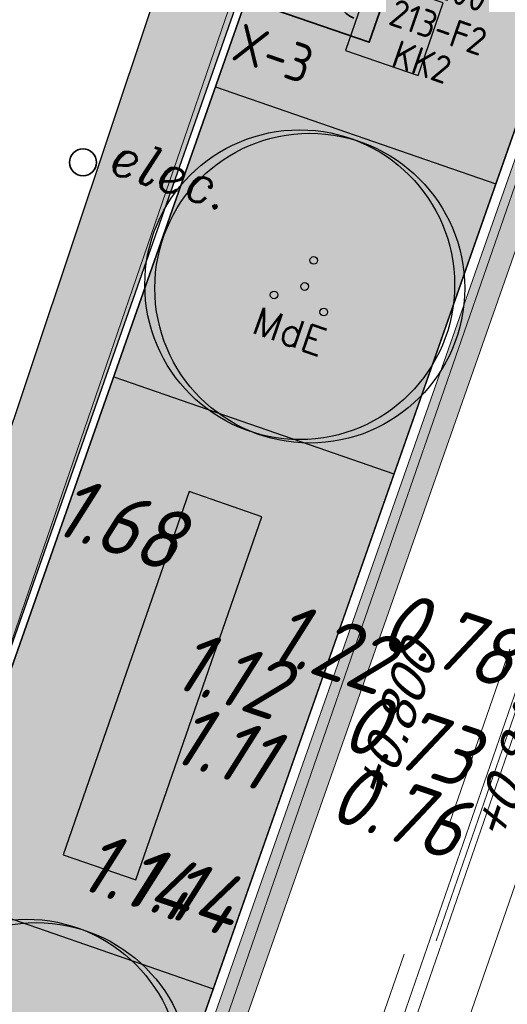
# Model space of a CAD drawing. Header units: metres. Extents: x 128615 to 129083, y 455669 to 456034.
# Tile 115 of 158: x 128873.44 to 128879.78, y 455827.26 to 455840.08. Entities that reach past the tile are written whole.
import ezdxf
from ezdxf.enums import TextEntityAlignment as Align

# ---------------------------------------------------------------- set-up
doc = ezdxf.new("R2010")
doc.units = ezdxf.units.M
doc.linetypes.add('RI-AWZI_SLIBLEIDING', pattern=[11, 5, -3, 0, -3])
doc.linetypes.add('RI-AWZI_TERREINRIOLERING', pattern=[19.8, 6, -1.8, 2.4, -1.8, 1.8, -1.8, 2.4, -1.8])
for name, color, linetype, lineweight in [('B-WE-OG-HOOGTELIJN-G', 7, 'Continuous', 18), ('B-XX-GR-HAAG-G', 90, 'GR-HAAG1', 13), ('B-XX-KL-ELEKTRA-T25_HDSR', 7, 'Continuous', 35), ('B-XX-RI-AWZI_SLIBLEIDING-G', 40, 'RI-AWZI_SLIBLEIDING', 18), ('B-XX-RI-AWZI_TERREINRIOLERING-G', 10, 'RI-AWZI_TERREINRIOLERING', 18), ('B-XX-VH-BESTRATING-V', 1, 'Continuous', 18), ('X-XX-AL-T25', 7, 'Continuous', 25)]:
    doc.layers.add(name, color=color, linetype=linetype, lineweight=lineweight)
for name, color, linetype in [('B-XX-GR-BOOM-G', 30, 'Continuous'), ('B-XX-GR-BOOM-PAAL-G', 27, 'Continuous'), ('B-XX-GR-GRAS-G', 90, 'Continuous'), ('B-XX-GR-KRUIDEN-G', 98, 'Continuous'), ('B-XX-OG-BEBOUWING-G', 1, 'Continuous'), ('B-XX-VH-KANTVERHARDING-G', 60, 'Continuous')]:
    doc.layers.add(name, color=color, linetype=linetype)
doc.styles.add('100 ROMANS 2 MM KONINGSSTAL', font='romans.shx', dxfattribs={"height": 0.2})
doc.styles.add('BURO-018', font='Isocp.shx', dxfattribs={"height": 360})
doc.styles.add('BURO-025', font='Isocp.shx', dxfattribs={"height": 500})
doc.styles.add('ISO', font='Iso.shx', dxfattribs={"height": 50})
doc.styles.add('ITALIC', font='ITALIC.shx')
doc.styles.add('TAUW-ISOCP', font='tcb_isocp.shx')
doc.linetypes.add('GR-HAAG1', pattern='A,6,[176,NLCS.SHX,S=0.125,R=0,X=0,Y=0],-2', length=8)

# ---------------------------------------------------------------- blocks, each defined once
blk = doc.blocks.new('boom')
at = {"layer": 'B-XX-GR-BOOM-G'}
for centre, radius in [((-0.1361402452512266, -0.0007465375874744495), 3.999999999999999), ((0.137785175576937, -0.0007465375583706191), 3.999999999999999), ((0.0008224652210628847, -0.0007465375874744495), 0.09999999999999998)]:
    blk.add_circle(centre, radius, dxfattribs=at)
blk = doc.blocks.new('topod100')
at = {"color": 81}
blk.add_circle((0, 0), 0.1756433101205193, dxfattribs=at)
at = {"color": 81, "style": 'ITALIC'}
blk.add_text('elec.', height=0.5, dxfattribs=at).set_placement((0.3310570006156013, -0.01438711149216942))
blk = doc.blocks.new('111304D')
at = {"color": 0, "linetype": 'Continuous'}
for p, q in [((-3, 9.98205080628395), (-3, 7.482050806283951)), ((-3, 8.73205080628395), (1.500000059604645, 6.133974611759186)), ((-1.499999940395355, 8.5), (1.5, 8.5)), ((5.960464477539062e-08, 1.000000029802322), (5.960464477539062e-08, 8.5)), ((1.5, 5.133974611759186), (-1.499999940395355, 6.866025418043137)), ((1.500000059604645, 4.133974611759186), (-1.5, 5.866025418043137)), ((1.5, 3.133974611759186), (-1.499999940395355, 4.866025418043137)), ((1.500000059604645, 2.133974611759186), (-1.499999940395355, 3.866025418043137))]:
    blk.add_line(p, q, dxfattribs=at)
at = {"color": 0, "linetype": 'Continuous', "const_width": 0.5}
blk.add_lwpolyline([(-1.683012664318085, 7.116025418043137, 1), (-2.183012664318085, 7.116025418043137, 1)], format="xyb", close=True, dxfattribs=at)
at = {"color": 0, "linetype": 'Continuous'}
blk.add_circle((-1.93301260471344, 7.116025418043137), 0.5000000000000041, dxfattribs=at)
blk.add_arc((0, 10.00000002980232), 1.5, 180, 0, dxfattribs=at)
at = {"color": 0, "linetype": 'Continuous', "style": 'BURO-018', "flags": 1}
blk.add_attdef('E_MATCODE', text='', height=1.799999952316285, rotation=262.5836884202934, dxfattribs=at).set_placement((-436086809.6690868, 176092602.9433621), align=Align.MIDDLE)
at = {"color": 0, "linetype": 'Continuous', "style": 'BURO-018'}
for tag, p in [('E_GKAST', (5.960464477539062e-08, 15.5)), ('E_GROEP', (5.960464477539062e-08, 12.50000002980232)), ('E_SGROEP', (4.5, 12.5))]:
    blk.add_attdef(tag, text='', height=1.8, dxfattribs=at).set_placement(p, align=Align.MIDDLE)
at = {"color": 0, "linetype": 'Continuous', "style": 'BURO-018', "flags": 1}
blk.add_attdef('E_VERMCODE', text='', height=1.8, dxfattribs=at).set_placement((13, 12.5), align=Align.MIDDLE)

msp = doc.modelspace()

# ---------------------------------------------------------------- hatches: boundary and pattern name
at = {"layer": 'B-XX-GR-BOOM-PAAL-G'}
h = msp.add_hatch(color=256, dxfattribs=at)
edge = h.paths.add_edge_path()
edge.add_arc((128877.2619516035, 455836.9426973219), 0.04999999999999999, 0, 360)
edge = h.paths.add_edge_path()
edge.add_arc((128876.7459267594, 455836.4944904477), 0.04999999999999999, 0, 360)
edge = h.paths.add_edge_path()
edge.add_arc((128877.3920977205, 455836.2717032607), 0.04999999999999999, 0, 360)
at = {"layer": 'B-XX-GR-GRAS-G'}
h = msp.add_hatch(dxfattribs=at)
h.set_pattern_fill('CROSS', color=256, scale=0.09999999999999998, angle=-116.5632943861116, style=0)
h.set_pattern_definition([(340.9065815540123, (128738.9979208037, 455858.1422880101), (0.8077808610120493, 0.3923519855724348), [0.3174999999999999, -0.9525]), (70.90658155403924, (128739.0960088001, 455857.9403427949), (-0.3923519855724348, 0.8077808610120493), [0.3174999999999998, -0.9524999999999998])])
h.paths.add_polyline_path([(128845.8675353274, 455784.6485665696), (128847.5685110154, 455784.0597697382), (128847.7647766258, 455784.6267616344), (128846.0638009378, 455785.2155584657)])
h.paths.add_polyline_path([(128967.1055860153, 455860.4144094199), (128969.4210054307, 455866.8918425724), (128880.9006920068, 455904.409712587), (128810.0577815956, 455927.1027515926), (128808.0815679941, 455921.3936663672), (128811.5859768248, 455919.9881814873), (128842.9440111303, 455909.6012506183), (128874.3253125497, 455899.2845629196), (128897.3942134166, 455890.0887698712), (128932.249899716, 455875.2515896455), (128958.9784740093, 455863.874893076)])
edge = h.paths.add_edge_path()
edge.add_line((128984.0843231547, 455804.1850891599), (128953.5143684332, 455822.3927003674))
edge.add_line((128953.5143684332, 455822.3927003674), (128931.0817976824, 455759.6371250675))
edge.add_line((128931.0817976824, 455759.6371250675), (128923.691293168, 455762.2048782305))
edge.add_line((128923.691293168, 455762.2048782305), (128914.0269830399, 455765.5502024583))
edge.add_line((128914.0269830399, 455765.5502024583), (128897.845598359, 455770.6508317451))
edge.add_line((128897.845598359, 455770.6508317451), (128884.7246261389, 455774.2573768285))
edge.add_line((128884.7246261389, 455774.2573768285), (128872.548293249, 455777.8537726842))
edge.add_line((128872.548293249, 455777.8537726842), (128866.079626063, 455781.0475949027))
edge.add_line((128866.079626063, 455781.0475949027), (128866.0212588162, 455781.0678178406))
edge.add_line((128866.0212588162, 455781.0678178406), (128863.5642032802, 455773.7248399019))
edge.add_line((128863.5642032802, 455773.7248399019), (128871.5285838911, 455771.3053608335))
edge.add_line((128871.5285838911, 455771.3053608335), (128871.6722959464, 455771.410655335))
edge.add_arc((128873.3846396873, 455770.369334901), 2.004113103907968, 78.24944847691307, 148.6951358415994, ccw=False)
edge.add_line((128873.7927796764, 455772.3314488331), (128875.0821999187, 455772.0165345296))
edge.add_line((128875.0821999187, 455772.0165345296), (128927.2955738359, 455757.61301808))
edge.add_line((128927.2955738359, 455757.61301808), (128956.895554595, 455749.1705929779))
edge.add_line((128956.895554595, 455749.1705929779), (128984.0843231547, 455804.1850891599))
h = msp.add_hatch(dxfattribs=at)
h.set_pattern_fill('DOTS', color=256, scale=0.09999999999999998, angle=-116.5632943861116, style=0)
h.set_pattern_definition([(340.9065815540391, (128738.9979208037, 455858.1422880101), (0.1269369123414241, 0.124052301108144), [0, -0.1587499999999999])])
edge = h.paths.add_edge_path()
edge.add_line((128869.4764536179, 455820.7405292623), (128873.2971152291, 455831.5419739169))
edge.add_line((128873.2971152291, 455831.5419739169), (128877.1436908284, 455842.5079634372))
edge.add_line((128877.1436908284, 455842.5079634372), (128880.7873684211, 455841.239368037))
edge.add_line((128880.7873684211, 455841.239368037), (128874.6706397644, 455823.8034156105))
edge.add_arc((128870.2434571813, 455825.3755239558), 4.698028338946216, 293.68149924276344, 340.449867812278, ccw=False)
edge.add_arc((128870.2434571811, 455825.3755239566), 4.698028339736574, 260.6037880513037, 293.6814992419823, ccw=False)
at = {"layer": 'B-XX-GR-HAAG-G'}
h = msp.add_hatch(dxfattribs=at)
h.set_pattern_fill('ANGLE', color=256, scale=0.03999999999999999, angle=-19.09341844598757, style=0)
h.set_pattern_definition([(78.37645749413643, (128738.9979208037, 455858.1422880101), (-0.2736702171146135, 0.05629362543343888), [0.2032, -0.07619999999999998]), (168.3764574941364, (128738.9979208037, 455858.1422880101), (-0.0562936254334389, -0.2736702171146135), [0.2031999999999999, -0.07619999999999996])])
edge = h.paths.add_edge_path()
edge.add_line((128824.0560011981, 455861.2439628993), (128824.3251972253, 455861.9975444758))
edge.add_line((128824.3251972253, 455861.9975444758), (128807.412816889, 455867.9094233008))
edge.add_line((128807.412816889, 455867.9094233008), (128807.5844640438, 455867.0019485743))
edge.add_line((128807.5844640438, 455867.0019485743), (128824.0565718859, 455861.2437634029))
edge.add_line((128911.0524530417, 455830.6925610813), (128923.8730139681, 455826.2243651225))
edge.add_line((128923.8730139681, 455826.2243651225), (128926.9522502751, 455825.1512758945))
edge.add_line((128926.9522502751, 455825.1512758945), (128927.2239480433, 455825.9444302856))
edge.add_line((128927.2239480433, 455825.9444302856), (128912.031396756, 455831.2301135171))
edge.add_line((128912.031396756, 455831.2301135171), (128911.0523500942, 455830.6922639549))
at = {"layer": 'B-XX-GR-KRUIDEN-G'}
h = msp.add_hatch(dxfattribs=at)
h.set_pattern_fill('SWAMP', color=256, scale=0.2, angle=-116.5632943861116, style=0)
h.set_pattern_definition([(340.9065815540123, (128738.9979208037, 455858.1422880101), (3.839350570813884, 3.326515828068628), [0.6349999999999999, -4.444999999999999]), (70.90658155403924, (128739.2979540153, 455858.0384307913), (-0.9611808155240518, 4.988231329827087), [0.3174999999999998, -8.481319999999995]), (70.90658155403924, (128739.3729632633, 455858.0124661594), (-0.9611808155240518, 4.988231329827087), [0.2539999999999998, -8.544819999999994]), (70.90658155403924, (128739.2229447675, 455858.0643954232), (-0.9611808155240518, 4.988231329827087), [0.2539999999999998, -8.544819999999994]), (40.90658155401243, (128739.4479706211, 455857.9865021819), (-0.9611719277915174, 4.988233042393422), [0.2032, -4.876799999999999]), (100.9065815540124, (128739.1479374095, 455858.0903594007), (-4.8005224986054, 1.661717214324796), [0.2032, -4.8768])])
edge = h.paths.add_edge_path()
edge.add_line((128948.4118116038, 455833.4579504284), (128948.6455033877, 455826.0782791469))
edge.add_line((128948.6455033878, 455826.0782791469), (128943.9095911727, 455812.3966981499))
edge.add_line((128943.9095911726, 455812.3966981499), (128941.3888850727, 455813.2785094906))
edge.add_line((128941.3888850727, 455813.2785094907), (128942.1339618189, 455815.4309623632))
edge.add_arc((128932.745274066, 455818.888458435), 10.00508554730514, -20.21683048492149, 71.17534409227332)
edge.add_line((128935.9736453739, 455828.358376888), (128892.1860483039, 455843.579290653))
edge.add_arc((128893.6952972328, 455847.9211051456), 4.596649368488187, -157.04283936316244, -109.16785423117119, ccw=False)
edge.add_arc((128894.4307678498, 455848.232645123), 5.395382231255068, 162.5112662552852, 202.9571606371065, ccw=False)
edge.add_line((128889.2847814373, 455849.8540560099), (128901.8557516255, 455885.6735668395))
edge.add_line((128901.8557516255, 455885.6735668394), (128887.2242848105, 455890.7225570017))
edge.add_line((128887.2242848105, 455890.7225570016), (128887.1817624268, 455890.5997140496))
edge.add_line((128887.1817624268, 455890.5997140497), (128874.5146120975, 455895.1035688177))
edge.add_line((128874.5146120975, 455895.1035688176), (128873.5283828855, 455892.2544503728))
edge.add_arc((128867.280722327, 455871.995513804), 21.20041917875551, 72.86074229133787, 176.4358647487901)
edge.add_line((128846.121308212, 455873.313454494), (128835.0103701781, 455877.1887525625))
edge.add_arc((128817.5916042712, 455889.2204382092), 21.17014088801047, -34.63404912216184, -24.22743715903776)
edge.add_line((128836.8971577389, 455880.5330640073), (128837.0847450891, 455880.5150973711))
edge.add_line((128837.0847450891, 455880.5150973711), (128838.2442237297, 455883.7950644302))
edge.add_line((128838.2442237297, 455883.7950644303), (128838.0851409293, 455883.9110295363))
edge.add_arc((128817.5916042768, 455889.2204382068), 21.17014088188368, -14.52468191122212, 21.05836036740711)
edge.add_line((128837.3478955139, 455896.8272655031), (128838.4437976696, 455897.45125095))
edge.add_line((128838.4437976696, 455897.45125095), (128836.9196742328, 455900.519436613))
edge.add_line((128836.9196742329, 455900.519436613), (128835.8290882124, 455899.9707426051))
edge.add_arc((128817.5916042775, 455889.2204382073), 21.17014088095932, 30.51773535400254, 65.7725628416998)
edge.add_line((128826.2789784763, 455908.5259916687), (128826.2969451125, 455908.713579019))
edge.add_line((128826.2969451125, 455908.7135790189), (128823.0169780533, 455909.8730576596))
edge.add_line((128823.0169780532, 455909.8730576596), (128822.9010129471, 455909.7139748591))
edge.add_arc((128817.591604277, 455889.2204382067), 21.17014088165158, 75.47531808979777, 155.5873596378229)
edge.add_line((128798.3142327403, 455897.9701702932), (128798.1176121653, 455897.9799474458))
edge.add_line((128798.1176121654, 455897.9799474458), (128797.7211869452, 455896.8585281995))
edge.add_line((128797.7211869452, 455896.8585281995), (128793.8072384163, 455898.2133509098))
edge.add_arc((128775.6531717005, 455909.0573338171), 21.14620778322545, -30.85117203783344, -24.45064201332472)
edge.add_line((128794.9029489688, 455900.3047239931), (128795.4902118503, 455900.2458409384))
edge.add_line((128795.4902118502, 455900.2458409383), (128796.7020683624, 455903.7467742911))
edge.add_line((128796.7020683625, 455903.746774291), (128796.1976420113, 455904.0486570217))
edge.add_arc((128775.6531716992, 455909.057333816), 21.14620778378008, -13.70124981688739, 21.18853243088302)
edge.add_line((128795.3698146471, 455916.7003760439), (128797.9082227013, 455917.9559061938))
edge.add_line((128797.9082227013, 455917.9559061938), (128796.4067381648, 455921.1222890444))
edge.add_line((128796.4067381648, 455921.1222890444), (128793.8362756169, 455919.8525566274))
edge.add_arc((128775.6531717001, 455909.0573338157), 21.1462077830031, 30.69740409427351, 65.54935799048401)
edge.add_line((128784.4057815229, 455928.3071110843), (128784.4646645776, 455928.8943739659))
edge.add_line((128784.4646645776, 455928.8943739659), (128780.9637312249, 455930.1062304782))
edge.add_line((128780.9637312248, 455930.1062304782), (128780.6618484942, 455929.6018041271))
edge.add_arc((128775.6531717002, 455909.0573338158), 21.14620778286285, 76.298750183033, 155.5095457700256)
edge.add_line((128756.4094808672, 455917.8233173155), (128755.8262168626, 455917.8979581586))
edge.add_line((128755.8262168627, 455917.8979581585), (128754.6142224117, 455914.3971073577))
edge.add_line((128754.6142224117, 455914.3971073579), (128755.1121866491, 455914.0802848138))
edge.add_arc((128775.6531716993, 455909.057333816), 21.1462077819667, 166.2589379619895, 191.7043835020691)
edge.add_line((128754.9466508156, 455904.7675673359), (128751.1985842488, 455903.6584638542))
edge.add_line((128751.1985842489, 455903.6584638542), (128751.1173775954, 455903.9197317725))
edge.add_line((128751.1173775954, 455903.9197317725), (128741.4969709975, 455907.2999279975))
edge.add_line((128741.4969709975, 455907.2999279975), (128757.0495062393, 455938.2990116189))
edge.add_line((128757.0495062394, 455938.2990116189), (128795.963293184, 455925.5684809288))
edge.add_line((128795.963293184, 455925.5684809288), (128808.0815679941, 455921.3936663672))
edge.add_line((128808.0815679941, 455921.3936663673), (128811.5859768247, 455919.9881814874))
edge.add_line((128811.5859768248, 455919.9881814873), (128842.9440111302, 455909.6012506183))
edge.add_line((128842.9440111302, 455909.6012506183), (128874.3253125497, 455899.2845629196))
edge.add_line((128874.3253125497, 455899.2845629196), (128897.3942134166, 455890.0887698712))
edge.add_line((128897.3942134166, 455890.0887698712), (128932.249899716, 455875.2515896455))
edge.add_line((128932.249899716, 455875.2515896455), (128958.9784740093, 455863.874893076))
edge.add_line((128958.9784740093, 455863.8748930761), (128948.4118116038, 455833.4579504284))
h.paths.add_polyline_path([(128845.694092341, 455904.4570519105), (128848.0856081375, 455905.5477301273), (128849.2310223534, 455903.2376735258), (128848.6444501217, 455901.5319182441), (128846.8291906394, 455902.1678003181)], flags=16)
at = {"layer": 'B-XX-VH-BESTRATING-V'}
h = msp.add_hatch(dxfattribs=at)
h.set_pattern_fill('AR-B88', color=256, scale=0.001999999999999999, angle=-116.5632943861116, style=0)
h.set_pattern_definition([(340.9065815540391, (222427.2334215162, -244865.0047561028), (0.1329372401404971, 0.384042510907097), []), (70.90658155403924, (222427.2334215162, -244865.0047561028), (-0.05908401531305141, 0.4505111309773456), [0.4063999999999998, -0.4063999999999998])])
h.paths.add_polyline_path([(128848.0971045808, 455878.635931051, -0.4037405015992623), (128873.2287957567, 455891.4051268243), (128873.5244922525, 455892.2556497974, 0.4868956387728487), (128846.1151016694, 455873.2097112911), (128834.9511693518, 455877.1034928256, 0.04666700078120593), (128836.8971577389, 455880.5330640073), (128837.0847450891, 455880.5150973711), (128838.2442237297, 455883.7950644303), (128838.0851409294, 455883.9110295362, 0.156520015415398), (128837.3478955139, 455896.827265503), (128838.4437976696, 455897.45125095), (128836.9196742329, 455900.519436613), (128835.8290882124, 455899.9707426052, 0.1550531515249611), (128826.2789784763, 455908.5259916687), (128826.2969451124, 455908.7135790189), (128824.5146119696, 455909.3436393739), (128824.2202072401, 455908.4931332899), (128825.3340023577, 455908.0994032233), (128825.3205751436, 455907.9592113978, -0.1738342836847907), (128835.4657427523, 455898.7804478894), (128836.5160855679, 455899.3088947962), (128837.2594004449, 455897.8125408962), (128836.2169129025, 455897.2189686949, -0.1740133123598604), (128837.0524737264, 455883.5500615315), (128837.1721865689, 455883.4627955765), (128836.4705692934, 455881.478040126), (128836.3303774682, 455881.4914673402, -0.3844101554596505), (128811.8267057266, 455869.7873592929), (128811.7490435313, 455869.6698747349), (128810.8869354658, 455869.9746326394), (128810.5925307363, 455869.1241265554), (128812.1120620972, 455868.5869674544), (128812.2159800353, 455868.7441707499, 0.07544990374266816), (128818.5706738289, 455868.0729492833, 0.07589524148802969), (128824.8361656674, 455869.3284499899), (128826.3976501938, 455866.1488804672), (128827.2047040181, 455866.5576945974), (128826.1752094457, 455868.7079874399), (128828.4456792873, 455869.8032831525), (128829.4583531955, 455867.6595790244), (128832.7670077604, 455866.4857812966), (128833.0882556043, 455867.3781987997), (128830.0883369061, 455868.4308349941), (128828.7671010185, 455871.2403620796), (128828.8525096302, 455871.2937297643, 0.08531439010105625), (128834.1918941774, 455876.0825068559), (128837.7766362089, 455874.850374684), (128842.5594630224, 455873.1541507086), (128846.0838651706, 455871.9276488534), (128846.0810004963, 455871.8227441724, 0.1974429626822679), (128852.3271716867, 455856.9670565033), (128850.4531680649, 455851.7043292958), (128837.7009904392, 455856.1264283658), (128837.4045707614, 455855.2651000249), (128841.2029329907, 455853.9566605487), (128840.2940743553, 455851.3180823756, -0.03739428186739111), (128840.2171224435, 455851.0270438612, -0.0366327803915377), (128840.1005161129, 455850.7561483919), (128837.9778480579, 455844.5936657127, -0.02691818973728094), (128837.9180416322, 455844.3852272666, -0.02615719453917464), (128837.8387947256, 455844.1899691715), (128836.9097664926, 455841.4928350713), (128836.1198297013, 455841.7703814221), (128834.2752362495, 455836.4663716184), (128835.044899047, 455836.1989614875), (128833.9672562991, 455833.0983045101, 0.04583804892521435), (128834.7845963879, 455832.7170226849), (128835.7157441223, 455835.3939975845), (128836.2000348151, 455836.7517529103), (128835.4308187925, 455837.03347389), (128836.694533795, 455840.6411847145), (128837.4668797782, 455840.3769051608), (128841.9721584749, 455853.3663621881), (128875.616844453, 455841.6266952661), (128872.6042422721, 455832.6313486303), (128869.4363862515, 455823.6340851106), (128868.9275225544, 455823.8103949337), (128868.6019804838, 455822.8506645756), (128868.0093077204, 455821.190477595), (128868.4012366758, 455821.0537541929, 0.05439538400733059), (128869.3766180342, 455820.7581588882), (128873.2027955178, 455831.5751975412), (128875.0930636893, 455836.9640584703, -0.0412858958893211), (128875.1754991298, 455837.2859374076, -0.04334982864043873), (128875.3176973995, 455837.6044542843), (128877.0161506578, 455842.4464806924), (128860.0173804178, 455848.3648314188), (128851.3064607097, 455851.4074056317), (128853.0583824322, 455856.2732795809, 0.3272972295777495), (128877.9961818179, 455853.7020223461), (128879.4539705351, 455851.9601852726), (128881.0431873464, 455853.2495140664), (128880.1699822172, 455854.3809194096), (128882.1130744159, 455856.0401414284), (128883.0879052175, 455854.9247671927), (128883.6943496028, 455855.4497789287), (128882.3422394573, 455857.0749083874), (128882.4127906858, 455857.1464639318, 0.5271845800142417), (128875.6562547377, 455891.4715256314), (128874.8988719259, 455891.7329317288), (128874.6549034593, 455890.9093898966, -0.402981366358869), (128886.4646925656, 455865.3548980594, -1)])
h.paths.add_polyline_path([(128876.3997198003, 455841.651282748), (128877.6867014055, 455841.2057909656), (128877.8829670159, 455841.7727828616), (128876.5959854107, 455842.218274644)], flags=24)
h = msp.add_hatch(dxfattribs=at)
h.set_pattern_fill('BRICK', color=256, scale=0.03307086, angle=-116.5097316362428)
h.set_pattern_definition([(340.9065815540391, (128781.00315288, 455850.7668853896), (0.0686929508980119, 0.1984471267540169), []), (70.90658155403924, (128781.00315288, 455850.7668853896), (-0.3968942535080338, 0.1373859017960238), [0.2099999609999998, -0.2099999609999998]), (70.90658155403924, (128781.2016000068, 455850.6981924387), (-0.3968942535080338, 0.1373859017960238), [-0.2099999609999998, 0.2099999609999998])])
edge = h.paths.add_edge_path()
edge.add_line((128831.6126664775, 455838.8346340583), (128839.0652869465, 455860.4902585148))
edge.add_line((128839.0652869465, 455860.4902585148), (128836.3034510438, 455861.4412710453))
edge.add_line((128836.3034510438, 455861.4412710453), (128833.541615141, 455862.3922835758))
edge.add_arc((128834.2946828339, 455864.407557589), 2.151381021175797, 165.7586443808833, 249.5102871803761, ccw=False)
edge.add_line((128832.2094179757, 455864.936812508), (128832.7229766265, 455866.3634640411))
edge.add_line((128832.7229766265, 455866.3634640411), (128829.5305935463, 455867.4960062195))
edge.add_line((128829.5305935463, 455867.4960062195), (128825.7790093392, 455865.6897798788))
edge.add_line((128825.7790093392, 455865.6897798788), (128824.1892600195, 455861.2288345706))
edge.add_line((128824.1892600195, 455861.2288345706), (128829.3480097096, 455859.4118744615))
edge.add_arc((128828.6821113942, 455857.5376763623), 1.98897940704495, -20.160679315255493, 70.43999003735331, ccw=False)
edge.add_line((128830.5492255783, 455856.8521665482), (128825.085613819, 455841.0700632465))
edge.add_arc((128820.6003911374, 455842.5189337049), 4.713432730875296, 246.4303146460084, 342.09788309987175, ccw=False)
edge.add_line((128818.7156584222, 455838.1987218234), (128794.9887339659, 455846.4591081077))
edge.add_line((128794.9887339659, 455846.4591081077), (128740.4443933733, 455865.3829613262))
edge.add_arc((128742.7378552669, 455872.1050294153), 7.102546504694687, 156.7495911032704, 251.16118143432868, ccw=False)
edge.add_line((128736.2121179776, 455874.9087625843), (128740.8492055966, 455888.4475361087))
edge.add_arc((128747.4193090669, 455885.7839878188), 7.08948158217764, 110.50432189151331, 157.9321541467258, ccw=False)
edge.add_line((128744.936019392, 455892.4243207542), (128746.0560372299, 455895.6599412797))
edge.add_line((128746.0560372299, 455895.6599412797), (128750.9663574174, 455893.9602221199))
edge.add_line((128750.9663574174, 455893.9602221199), (128752.5278960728, 455898.5416274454))
edge.add_line((128752.5278960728, 455898.5416274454), (128752.0152830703, 455900.3559231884))
edge.add_line((128752.0152830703, 455900.3559231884), (128751.9765845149, 455900.3451798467))
edge.add_line((128751.9765845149, 455900.3451798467), (128751.0126086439, 455903.818817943))
edge.add_line((128751.0126086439, 455903.818817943), (128743.3040688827, 455906.5354959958))
edge.add_line((128743.3040688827, 455906.5354959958), (128719.892912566, 455838.9029857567))
edge.add_line((128719.892912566, 455838.9029857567), (128720.2712589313, 455838.7734198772))
edge.add_line((128720.2712589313, 455838.7734198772), (128743.5504862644, 455906.0245387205))
edge.add_line((128743.5504862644, 455906.0245387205), (128750.6829467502, 455903.5108851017))
edge.add_line((128750.6829467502, 455903.5108851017), (128752.1090925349, 455898.5527556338))
edge.add_line((128752.1090925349, 455898.5527556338), (128750.717407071, 455894.4696833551))
edge.add_line((128750.717407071, 455894.4696833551), (128745.8088863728, 455896.1687796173))
edge.add_line((128745.8088863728, 455896.1687796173), (128744.6185725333, 455892.7300809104))
edge.add_arc((128747.419309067, 455885.7839878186), 7.489481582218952, 111.9598016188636, 158.0177529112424)
edge.add_line((128740.4743136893, 455888.5874452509), (128735.6521931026, 455874.5084362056))
edge.add_arc((128742.711383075, 455872.0759849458), 7.466524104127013, 160.9871051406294, 251.273710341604)
edge.add_line((128740.3142736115, 455865.0047157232), (128794.856583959, 455846.0815660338))
edge.add_line((128794.856583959, 455846.0815660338), (128818.5714073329, 455837.8252763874))
edge.add_arc((128820.6003911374, 455842.5189337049), 5.113432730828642, 246.6220382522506, 342.0506229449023)
edge.add_line((128825.4649488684, 455840.9430934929), (128830.9260443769, 455856.717928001))
edge.add_arc((128828.6821113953, 455857.5376763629), 2.388979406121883, 339.9318582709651, 430.4537588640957)
edge.add_line((128829.4813863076, 455859.7889831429), (128824.7008226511, 455861.4727425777))
edge.add_line((128824.7008226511, 455861.4727425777), (128826.1020253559, 455865.4046131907))
edge.add_line((128826.1020253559, 455865.4046131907), (128829.4604913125, 455867.0964502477))
edge.add_line((128829.4604913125, 455867.0964502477), (128832.2105117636, 455866.120842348))
edge.add_line((128832.2105117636, 455866.120842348), (128831.8267665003, 455865.0548087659))
edge.add_arc((128834.2946828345, 455864.4075575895), 2.551381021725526, 165.3042260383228, 249.6319906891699)
edge.add_line((128833.4066780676, 455862.0156979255), (128838.5569163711, 455860.2422612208))
edge.add_line((128838.5569163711, 455860.2422612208), (128831.2322111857, 455838.9583295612))
edge.add_arc((128836.4510621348, 455837.3560573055), 5.459274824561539, 162.9326608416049, 251.688394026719)
edge.add_line((128834.7358411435, 455832.1732300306), (128868.2102711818, 455820.5590485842))
edge.add_arc((128870.243457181, 455825.3755239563), 5.22802833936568, 247.1138597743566, 340.4610631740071)
edge.add_line((128875.1704265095, 455823.6270235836), (128882.5907182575, 455844.7795449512))
edge.add_arc((128880.2053561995, 455845.6949556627), 2.55498119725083, 339.0051081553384, 400.5811834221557)
edge.add_line((128882.1458260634, 455847.357034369), (128879.1820600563, 455850.9862143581))
edge.add_line((128879.1820600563, 455850.9862143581), (128886.2461834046, 455856.9579368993))
edge.add_arc((128882.7728296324, 455860.6776088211), 5.089218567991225, 313.038728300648, 342.0620473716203)
edge.add_line((128887.6146643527, 455859.110196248), (128893.0181774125, 455874.5159597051))
edge.add_arc((128882.8722026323, 455877.7590635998), 10.65169127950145, 342.2738127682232, 419.290512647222)
edge.add_line((128888.3118646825, 455886.917043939), (128886.2148499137, 455887.872679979))
edge.add_line((128886.2148499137, 455887.872679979), (128886.1094443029, 455887.4783866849))
edge.add_line((128886.1094443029, 455887.4783866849), (128888.1745737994, 455886.5274173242))
edge.add_arc((128882.8857705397, 455877.7600346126), 10.23906438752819, -17.723255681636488, 58.900096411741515, ccw=False)
edge.add_line((128892.6388684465, 455874.6430616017), (128887.2355901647, 455859.2379771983))
edge.add_arc((128882.7728296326, 455860.677608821), 4.689218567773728, 313.1287842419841, 342.12093767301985, ccw=False)
edge.add_line((128885.978569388, 455857.2553283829), (128883.1729931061, 455854.8264816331))
edge.add_line((128883.1729931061, 455854.8264816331), (128878.5836409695, 455851.0866857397))
edge.add_line((128878.5836409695, 455851.0866857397), (128881.839104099, 455847.1002356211))
edge.add_arc((128880.2053561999, 455845.6949556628), 2.15498119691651, -21.143024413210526, 40.70070699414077, ccw=False)
edge.add_line((128882.2152704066, 455844.9176598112), (128877.8010034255, 455832.3322089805))
edge.add_line((128877.8010034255, 455832.3322089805), (128874.7932273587, 455823.7601450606))
edge.add_arc((128870.243457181, 455825.3755239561), 4.828028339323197, 246.96541338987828, 340.45278373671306, ccw=False)
edge.add_line((128868.354313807, 455820.9324400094), (128834.8638834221, 455832.552191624))
edge.add_arc((128836.4510621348, 455837.3560573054), 5.059274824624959, 163.0072479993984, 251.7166439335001, ccw=False)
h = msp.add_hatch(dxfattribs=at)
h.set_pattern_fill('BRICK', color=256, scale=0.03307086, angle=-116.5097316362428)
h.set_pattern_definition([(340.9065815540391, (128782.926339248, 455849.4786328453), (0.0686929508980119, 0.1984471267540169), []), (70.90658155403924, (128782.926339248, 455849.4786328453), (-0.3968942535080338, 0.1373859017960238), [0.2099999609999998, -0.2099999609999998]), (70.90658155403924, (128783.1247863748, 455849.4099398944), (-0.3968942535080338, 0.1373859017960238), [-0.2099999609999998, 0.2099999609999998])])
edge = h.paths.add_edge_path()
edge.add_arc((128879.3936255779, 455805.876259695), 4.601891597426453, 69.65643380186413, 160.8966683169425, ccw=False)
edge.add_line((128880.9934671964, 455810.1911076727), (128924.3141953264, 455795.1533938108))
edge.add_arc((128927.7884713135, 455804.2752318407), 9.761071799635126, 249.1494361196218, 341.8216779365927)
edge.add_line((128937.0623695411, 455801.2300168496), (128942.0115575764, 455815.4747647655))
edge.add_arc((128932.7452740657, 455818.8884584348), 9.875085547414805, 339.7762308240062, 431.1775957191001)
edge.add_line((128935.9313305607, 455828.2354557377), (128892.1413870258, 455843.4571851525))
edge.add_arc((128893.9661163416, 455848.2104546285), 5.091483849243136, 160.6539968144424, 248.9987380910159, ccw=False)
edge.add_line((128889.1621217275, 455849.8971210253), (128901.6898106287, 455885.5933068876))
edge.add_line((128901.6898106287, 455885.5933068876), (128887.1807336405, 455890.6000690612))
edge.add_line((128887.1807336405, 455890.6000690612), (128887.0472073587, 455890.2230276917))
edge.add_line((128887.0472073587, 455890.2230276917), (128901.1792229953, 455885.34635333))
edge.add_line((128901.1792229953, 455885.34635333), (128888.7847076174, 455850.0296298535))
edge.add_arc((128893.9661163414, 455848.2104546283), 5.491483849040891, 160.6539968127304, 249.0667786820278)
edge.add_line((128892.0041211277, 455843.0814225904), (128935.8011466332, 455827.857231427))
edge.add_arc((128932.7452740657, 455818.888458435), 9.475085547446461, -20.24600750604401, 71.18481212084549, ccw=False)
edge.add_line((128941.6349457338, 455815.6095891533), (128936.683389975, 455801.3580264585))
edge.add_arc((128927.7884713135, 455804.2752318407), 9.36107179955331, 249.1132310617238, 341.8424167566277, ccw=False)
edge.add_line((128924.4510408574, 455795.5293057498), (128881.0276453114, 455810.6025633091))
edge.add_arc((128879.3920985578, 455805.8776308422), 5.000000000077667, 70.9065815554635, 160.9065815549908)
edge.add_line((128874.6671660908, 455807.5131775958), (128865.6289427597, 455781.5539549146))
edge.add_line((128865.6289427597, 455781.5539549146), (128866.0087595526, 455781.4282871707))
edge.add_line((128866.0087595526, 455781.4282871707), (128875.0451606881, 455807.3823338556))
h = msp.add_hatch(dxfattribs=at)
h.set_pattern_fill('BRICK', color=256, scale=0.03307086, angle=-116.5097316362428)
h.set_pattern_definition([(340.9065815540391, (128782.2541774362, 455860.6466875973), (0.06869295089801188, 0.1984471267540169), []), (70.90658155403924, (128782.2541774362, 455860.6466875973), (-0.3968942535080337, 0.1373859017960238), [0.2099999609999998, -0.2099999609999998]), (70.90658155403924, (128782.452624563, 455860.5779946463), (-0.3968942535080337, 0.1373859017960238), [-0.2099999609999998, 0.2099999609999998])])
edge = h.paths.add_edge_path()
edge.add_line((128934.9965740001, 455808.6128771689), (128936.3447550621, 455812.5020914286))
edge.add_arc((128926.3214055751, 455815.6933505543), 10.51910974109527, 342.3394349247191, 433.3339419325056)
edge.add_line((128929.3382132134, 455825.7705794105), (128891.2618621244, 455839.0179500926))
edge.add_arc((128889.684886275, 455833.6324047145), 5.611679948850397, 73.67910536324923, 160.0409324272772)
edge.add_line((128884.4102622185, 455835.547944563), (128879.8481947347, 455822.5359907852))
edge.add_arc((128884.5052695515, 455820.4112389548), 5.118878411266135, 155.4755497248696, 251.273072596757)
edge.add_line((128882.8618120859, 455815.5633565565), (128921.8744891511, 455802.0601289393))
edge.add_arc((128925.1878598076, 455811.8400681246), 10.32596898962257, 251.2840020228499, 341.7881409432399)
edge = h.paths.add_edge_path(flags=16)
edge.add_arc((128884.7087189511, 455820.4987461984), 4.869812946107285, 157.1962172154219, 249.35060120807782, ccw=False)
edge.add_line((128880.2195424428, 455822.3861710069), (128884.7869772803, 455835.4134424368))
edge.add_arc((128889.6848862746, 455833.6324047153), 5.211679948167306, 73.78688577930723, 160.0171010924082, ccw=False)
edge.add_line((128891.1400441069, 455838.6368151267), (128929.2151549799, 455825.3898755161))
edge.add_arc((128926.3214055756, 455815.6933505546), 10.11910974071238, -17.632023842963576, 73.38323445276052, ccw=False)
edge.add_line((128935.9651349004, 455812.6282458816), (128934.6175901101, 455808.7408671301))
edge.add_arc((128925.1878598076, 455811.8400681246), 9.925968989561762, 251.2884669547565, 341.80623247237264, ccw=False)
edge.add_line((128922.003572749, 455802.4387290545), (128882.9913864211, 455815.9417902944))

# ---------------------------------------------------------------- linework, layer by layer
at = {"layer": 'B-XX-GR-BOOM-PAAL-G'}
for centre in [(128877.2619516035, 455836.9426973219), (128876.7459267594, 455836.4944904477), (128877.3920977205, 455836.2717032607)]:
    msp.add_circle(centre, 0.04999999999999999, dxfattribs=at)
at = {"layer": 'B-XX-GR-GRAS-G'}
msp.add_lwpolyline([(128869.4764536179, 455820.7405292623), (128873.2971152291, 455831.5419739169), (128877.1436908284, 455842.5079634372), (128880.7873684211, 455841.239368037), (128874.6706397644, 455823.8034156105, -0.2069461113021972), (128872.1304300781, 455821.0731056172, -0.1453393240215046), (128869.4764536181, 455820.7405292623, -2.48198159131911)], format="xyb", dxfattribs=at)
for points in [[(128877.6753297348, 455839.6749469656), (128878.6203162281, 455839.3478376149), (128878.9474255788, 455840.2928241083), (128878.0024390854, 455840.619933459)], [(128874.0042579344, 455829.2098562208), (128874.9492444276, 455828.88274687), (128876.5847911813, 455833.6076793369), (128875.6398046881, 455833.9347886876)]]:
    msp.add_lwpolyline(points, close=True, dxfattribs=at)
for points in [[(128875.9837391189, 455839.2018682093), (128879.6297972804, 455837.939776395)], [(128874.6596681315, 455835.4275209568), (128878.3058266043, 455834.1653944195)], [(128872.3025768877, 455828.7300988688), (128875.9556666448, 455827.4655730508)]]:
    msp.add_lwpolyline(points, dxfattribs=at)
at = {"layer": 'B-XX-KL-ELEKTRA-T25_HDSR'}
msp.add_lwpolyline([(128876.559074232, 455842.5828359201), (128878.6981028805, 455841.8424069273), (128877.98459376, 455839.7811472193), (128875.8455651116, 455840.5215762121)], close=True, dxfattribs=at)
at = {"layer": 'B-XX-OG-BEBOUWING-G'}
msp.add_lwpolyline([(128837.4668797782, 455840.3769051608), (128836.6945337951, 455840.6411847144), (128835.4308187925, 455837.03347389), (128836.2000348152, 455836.7517529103), (128835.7157441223, 455835.3939975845), (128865.7303576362, 455824.9493499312), (128865.4159954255, 455824.0052723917), (128868.6019804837, 455822.8506645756), (128868.9275225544, 455823.8103949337), (128869.4363862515, 455823.6340851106), (128872.6042422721, 455832.6313486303), (128875.616844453, 455841.6266952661), (128841.9721584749, 455853.3663621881), (128837.4668797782, 455840.3769051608)], dxfattribs=at)
at = {"layer": 'B-XX-RI-AWZI_SLIBLEIDING-G', "linetype": 'Continuous'}
for points in [[(128826.1292324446, 455828.7035782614), (128827.562310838, 455832.8576940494, -0.4142135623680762), (128828.1726053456, 455833.154915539), (128874.4852416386, 455817.1780767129, 0.4139341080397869), (128875.2987682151, 455817.5737948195), (128895.7502642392, 455876.674293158, 0.1989123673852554), (128895.721111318, 455877.1632596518), (128889.3463586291, 455890.2845372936, 0.1983621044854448), (128888.9812730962, 455890.6092300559), (128869.52680496, 455897.3875343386, 0.1233219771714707), (128869.2170848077, 455897.4154411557), (128841.305527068, 455893.0386048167)], [(128825.9779797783, 455828.7557570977), (128827.4110581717, 455832.9098728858, -0.4142135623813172), (128828.224784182, 455833.3061682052), (128874.5374204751, 455817.329329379, 0.4139341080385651), (128875.1475654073, 455817.6261179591), (128895.5990614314, 455876.7266162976, 0.1989123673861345), (128895.5771967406, 455877.0933411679), (128889.2024440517, 455890.2146188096, 0.1983621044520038), (128888.9286299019, 455890.4581383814), (128869.4741617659, 455897.2364426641, 0.1233219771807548), (128869.2418716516, 455897.2573727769), (128841.3303139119, 455892.8805364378)]]:
    msp.add_lwpolyline(points, format="xyb", dxfattribs=at)
at = {"layer": 'B-XX-RI-AWZI_SLIBLEIDING-G'}
msp.add_lwpolyline([(128826.0536061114, 455828.7296676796), (128827.4866845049, 455832.8837834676, -0.4142135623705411), (128828.1986947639, 455833.2305418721), (128874.5113310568, 455817.2537030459, 0.41393410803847), (128875.2231668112, 455817.5999563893), (128895.6746628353, 455876.7004547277, 0.1989123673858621), (128895.6491540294, 455877.1283004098), (128889.2744013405, 455890.2495780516, 0.1983621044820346), (128888.9549514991, 455890.5336842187), (128869.5004833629, 455897.3119885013, 0.1233219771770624), (128869.2294782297, 455897.3364069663), (128841.3179204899, 455892.9595706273)], format="xyb", dxfattribs=at)
at = {"layer": 'B-XX-RI-AWZI_TERREINRIOLERING-G'}
msp.add_lwpolyline([(128886.7170544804, 455891.3579341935), (128889.2352077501, 455889.5750858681), (128895.2926896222, 455877.1068529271, -0.1989370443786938), (128895.3181810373, 455876.6789569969), (128875.257111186, 455818.7245145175)], format="xyb", dxfattribs=at)
msp.add_lwpolyline([(128878.6169686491, 455825.168120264), (128885.8632397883, 455846.1018793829)], dxfattribs=at)
at = {"layer": 'B-XX-VH-BESTRATING-V'}
for p, q in [((128877.7120809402, 455831.6581167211), (128881.7695415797, 455843.3796707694)), ((128876.9868138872, 455842.6366058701), (128873.4614820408, 455832.3647332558)), ((128873.4614820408, 455832.3647332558), (128869.5154085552, 455820.8663659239)), ((128875.0647757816, 455824.0102454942), (128877.7120809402, 455831.6581167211))]:
    msp.add_line(p, q, dxfattribs=at)
for points in [[(128829.5305935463, 455867.4960062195), (128832.7229766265, 455866.3634640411), (128832.2094179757, 455864.936812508, 0.3826212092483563), (128833.541615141, 455862.3922835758), (128839.0652869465, 455860.4902585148), (128831.6126664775, 455838.8346340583, 0.4076313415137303), (128834.8638834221, 455832.5521916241), (128851.8008086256, 455826.7070874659), (128868.354313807, 455820.9324400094, 0.4321552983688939), (128874.7932273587, 455823.7601450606), (128877.8010034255, 455832.3322089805), (128882.2152704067, 455844.9176598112, 0.2765903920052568), (128881.8391040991, 455847.1002356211), (128878.5836409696, 455851.0866857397), (128881.1250912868, 455853.1485598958)], [(128887.6146643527, 455859.1101962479, -0.1273194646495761), (128886.2461834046, 455856.9579368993), (128883.4348019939, 455854.5240645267), (128879.1472794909, 455851.0288794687), (128882.1458260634, 455847.357034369, -0.2753335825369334), (128882.5907182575, 455844.7795449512), (128878.178442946, 455832.199772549), (128875.1704265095, 455823.6270235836, -0.4314296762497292), (128868.2102711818, 455820.5590485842), (128851.6696862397, 455826.3291888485), (128834.7358411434, 455832.1732300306, -0.4078671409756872), (128831.2322111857, 455838.9583295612), (128838.5569163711, 455860.2422612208)]]:
    msp.add_lwpolyline(points, format="xyb", dxfattribs=at)
at = {"layer": 'B-XX-VH-KANTVERHARDING-G'}
msp.add_lwpolyline([(128839.1882113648, 455860.4479549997), (128831.7363332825, 455838.7944877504, 0.4075486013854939), (128834.905476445, 455832.6753612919), (128851.8434234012, 455826.8299045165), (128868.4012366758, 455821.0537541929, 0.4324109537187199), (128874.6706397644, 455823.8034156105), (128877.6783355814, 455832.3752508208), (128882.0932894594, 455844.962660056, 0.2770772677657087), (128881.7394805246, 455847.0167012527), (128878.4004584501, 455851.1054727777), (128881.0431873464, 455853.2495140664)], format="xyb", dxfattribs=at)
for points in [[(128853.0583824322, 455856.2732795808), (128851.3064607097, 455851.4074056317), (128860.0173804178, 455848.3648314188), (128877.0161506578, 455842.4464806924), (128873.2027955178, 455831.5751975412), (128869.3766180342, 455820.7581588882)], [(128853.1386551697, 455856.2010343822), (128851.4347489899, 455851.4685211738), (128860.0503551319, 455848.4592383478), (128877.1436908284, 455842.5079634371), (128873.2971152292, 455831.5419739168), (128869.4764536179, 455820.7405292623)]]:
    msp.add_lwpolyline(points, dxfattribs=at)

# ---------------------------------------------------------------- block references
at = {"layer": 'B-XX-GR-BOOM-G', "xscale": 0.5038551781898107, "yscale": 0.5038551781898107, "zscale": 0.5038551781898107, "rotation": 340.9065815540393}
for p in [(128877.1449888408, 455836.6045918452), (128873.5859601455, 455826.3338895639)]:
    msp.add_blockref('boom', p, dxfattribs=at)
at = {"layer": 'B-XX-KL-ELEKTRA-T25_HDSR'}
ref = msp.add_blockref('111304D', (128875.9931767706, 455841.0350820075), dxfattribs=dict(at, xscale=0.1999999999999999, yscale=0.1999999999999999, zscale=0.1999999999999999, rotation=250.9066036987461))
ref.add_attrib('E_GROEP', 'KK2', dxfattribs={"layer": '0', "color": 1, "linetype": 'Continuous', "height": 0.3599999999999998, "rotation": 340.9066023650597, "style": 'BURO-018'}).set_placement((128878.6685763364, 455839.5253329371), align=Align.MIDDLE)
ref.add_attrib('E_GKAST', 'L200', dxfattribs={"layer": '0', "color": 1, "linetype": 'Continuous', "height": 0.3599999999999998, "rotation": 340.9066023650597, "style": 'BURO-018'}).set_placement((128879.0813045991, 455840.4794246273), align=Align.MIDDLE)
ref.add_attrib('E_SGROEP', '213-F2', dxfattribs={"layer": '0', "color": 1, "linetype": 'Continuous', "height": 0.3599999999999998, "rotation": 340.9066023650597, "style": 'BURO-018'}).set_placement((128878.8811584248, 455839.9779485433), align=Align.MIDDLE)
at = {"layer": 'B-XX-KL-ELEKTRA-T25_HDSR', "rotation": 341.1991769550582}
msp.add_blockref('topod100', (128874.2604007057, 455838.2185291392), dxfattribs=at)

# ---------------------------------------------------------------- texts
at = {"layer": 'B-WE-OG-HOOGTELIJN-G'}
for s, height, rotation, style, oblique, p in [('1.68', 0.7999999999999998, 341.1994003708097, 'ISO', 13.5, (128873.8302738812, 455833.4079516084, 1.675)), ('0.78', 0.7999999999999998, 341.1994003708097, 'ISO', 13.5, (128878.0794884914, 455831.9235502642, 0.779839)), ('1.22', 0.7999999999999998, 341.1994003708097, 'ISO', 13.5, (128876.6251534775, 455831.7729693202, 1.215926)), ('1.12', 0.7999999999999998, 341.1994003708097, 'ISO', 13.5, (128875.3879819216, 455831.4065683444, 1.118295)), ('+0.800', 0.4999999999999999, 70.90657821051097, 'TAUW-ISOCP', 20.00023775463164, (128878.2059376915, 455829.8784909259)), ('0.73', 0.7999999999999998, 341.1994003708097, 'ISO', 13.5, (128877.5839178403, 455830.61295257, 0.734978)), ('+0.840', 0.4999999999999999, 70.90657821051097, 'TAUW-ISOCP', 20.00023775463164, (128879.7552117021, 455829.3422059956)), ('1.11', 0.7999999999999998, 341.1994003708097, 'ISO', 13.5, (128875.3672594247, 455830.4426238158, 1.108046)), ('0.76', 0.7999999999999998, 341.1994003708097, 'ISO', 13.5, (128877.4238414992, 455829.6857397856, 0.756898)), ('1.14', 0.7999999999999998, 341.1994003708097, 'ISO', 13.5, (128874.1591441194, 455828.7878322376, 1.141939)), ('1.14', 0.7999999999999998, 341.1994003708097, 'ISO', 13.5, (128874.7329429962, 455828.6087665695, 1.14038))]:
    msp.add_text(s, height=height, rotation=rotation, dxfattribs=dict(at, style=style, oblique=oblique)).set_placement(p)
at = {"layer": 'B-XX-KL-ELEKTRA-T25_HDSR', "style": 'BURO-025'}
msp.add_text('X-3', height=0.4999999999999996, rotation=340.9065810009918, dxfattribs=at).set_placement((128876.1705795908, 455839.5653961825))
at = {"layer": 'X-XX-AL-T25', "insert": (128876.5526686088, 455836.3474654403), "char_height": 0.3599999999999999, "attachment_point": 1, "rotation": 340.90658155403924, "style": '100 ROMANS 2 MM KONINGSSTAL'}
msp.add_mtext_dynamic_manual_height_columns('MdE', width=1.675711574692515, gutter_width=0.2, heights=[0], dxfattribs=at)

doc.saveas('drawing.dxf')
